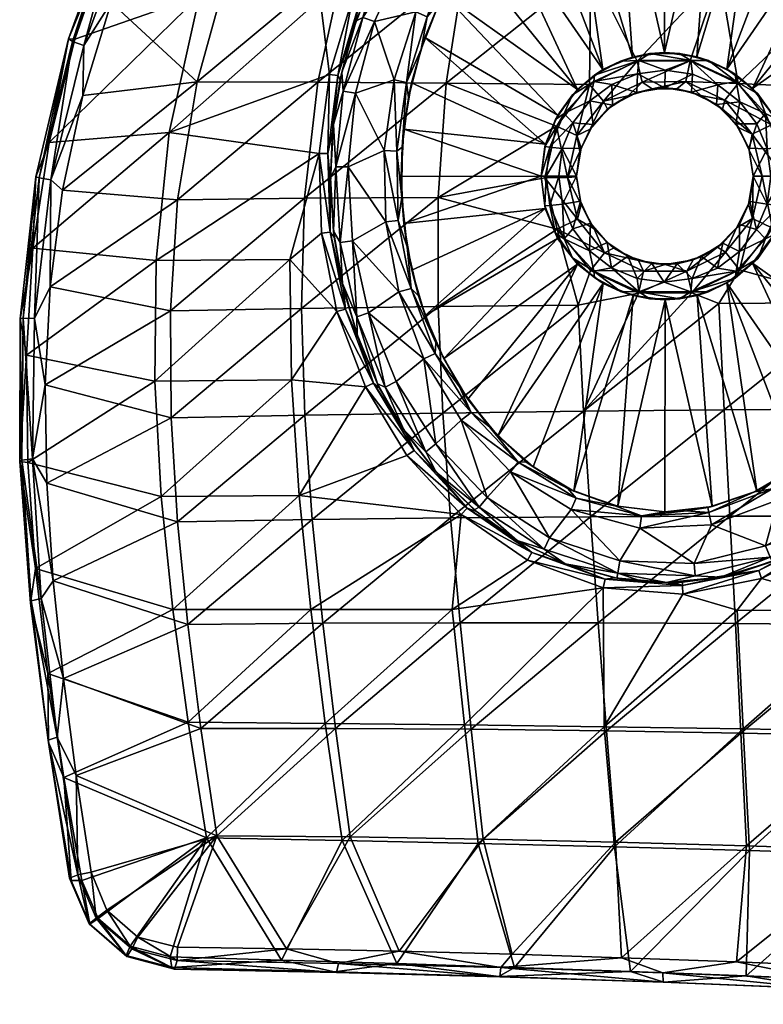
# Model space of a CAD drawing. Header units: inches. Extents: x -182 to 209, y -237 to 256.
# Tile 1 of 3: x -182 to 28, y -234 to 44. Entities that reach past the tile are written whole.
import ezdxf

# ---------------------------------------------------------------- set-up
doc = ezdxf.new("R2010")
doc.units = ezdxf.units.IN
doc.header["$MEASUREMENT"] = 0
doc.layers.add('Layer 1', color=7, linetype='Continuous')

# ---------------------------------------------------------------- blocks, each defined once
blk = doc.blocks.new('Kong 50')
at = {"color": 9, "true_color": 0xc0c0c0}
mesh = blk.add_polyface(dxfattribs=at)
corners = [(-93.99, 12.67, 31.74), (-94.55, -2.18, 30.86), (-94.56, -0.43, 5), (-93.76, 14.63, 5), (-91.82, 27.39, 33), (-88.05, 41.82, 34.55), (-91.33, 29.45, 5), (-87.28, 43.97, 5), (-117.75, 91.78, 68.99), (-131.63, 51.17, 60.2), (-86.55, 89.85, 52.68), (-156.97, 67.23, 84.33), (-140.15, 12.35, 55.67), (-174.11, 9.52, 77.38), (-94.83, 28.79, 37.78), (-97.49, 50.23, 43.44), (-178.7, -20.35, 76.57), (-166.83, 38.74, 79.99), (-97.76, 6.47, 36.04), (-88.3, 50.36, 40.09), (-164.64, 22.88, 86.21), (-156.57, 49.16, 89.21), (-132.3, 26.75, 65.62), (-137.79, -6.64, 63.75), (-170.39, -3.94, 84.83), (-122.48, 62.31, 71.02), (-108.16, 99.3, 80.01), (-146.58, 74.75, 93.57), (-98.1, 26.61, 49.41), (-101.88, -6.24, 47.5), (-90.6, 61.39, 55.14), (-79.17, 97.44, 64.66), (-168.61, 38.87, 83.43), (-177.91, -0.17, 80.24), (-167.51, 38.15, 87.08), (-154.95, 76.51, 89.55), (-153.84, 75.42, 93.1), (-176.9, -0.43, 83.97), (-164.32, 36.99, 88.72), (-173.66, -1.05, 85.82), (-150.74, 73.82, 94.56), (-90.97, 24.11, 1.46), (-85.46, 44.94, 1.46), (-93.08, 2.64, 1.46), (-89.54, 2.66), (-87.5, 23.51), (-92.51, 28.47, 35.95), (-95.34, 6.46, 34.21), (-86.13, 49.72, 38.26)]
mesh.append_faces([[corners[k] for k in face] for face in [(0, 1, 2), (3, 0, 2), (0, 3, 4), (5, 4, 6), (4, 3, 6), (7, 5, 6), (8, 9, 10), (11, 9, 8), (12, 9, 13), (12, 14, 15), (12, 13, 16), (13, 9, 17), (9, 12, 15), (17, 9, 11), (15, 10, 9), (14, 12, 18), (19, 15, 14), (20, 21, 22), (23, 24, 22), (21, 25, 22), (22, 24, 20), (26, 25, 27), (27, 25, 21), (23, 22, 28), (28, 29, 23), (30, 25, 31), (30, 28, 22), (30, 22, 25), (13, 32, 33), (34, 35, 36), (37, 32, 34), (32, 35, 34), (33, 32, 37), (32, 17, 11), (17, 32, 13), (35, 32, 11), (34, 36, 38), (38, 39, 34), (38, 36, 40), (37, 34, 39), (39, 20, 24), (38, 20, 39), (38, 21, 20), (40, 27, 21), (38, 40, 21), (6, 41, 42), (43, 41, 3), (2, 43, 3), (44, 45, 43), (41, 6, 3), (41, 43, 45), (46, 47, 0), (14, 18, 47), (14, 46, 19), (46, 14, 47), (46, 48, 19), (0, 47, 1), (4, 46, 0), (5, 46, 4), (5, 48, 46)]], dxfattribs={"color": 9})
mesh = blk.add_polyface(dxfattribs=at)
corners = [(-71.61, 26.46, 25), (-72.48, 22.31, 5), (-73.8, 13.31, 25), (-62.67, 51.6, 25), (-63.71, 49.21, 5), (-67.91, 39.28, 25), (-74.37, -5.97, 5), (-74.56, -0.05, 25), (-74.29, 8.22, 5), (-68.95, 35.99, 5), (-82.72, 55.59, 36.2), (-87.28, 43.97, 5), (-81.59, 57.93, 5), (-88.05, 41.82, 34.55), (-74.25, 71.01, 5), (-75.79, 68.6, 37.87), (-67.23, 80.67, 39.39), (-65.22, 83.14, 5), (-70.47, 46.48), (-82.13, 43.81), (-76.56, 27.25), (-61.06, 64.18), (-61.25, 80.11), (-73.39, 62.95), (-87.5, 23.51), (-79.35, 7.32), (-89.54, 2.66), (-78.17, 70.45, 42.52), (-86.55, 89.85, 52.68), (-97.49, 50.23, 43.44), (-88.3, 50.36, 40.09), (-61.83, 26.3, 38.4), (-101.88, -6.24, 47.5), (-98.1, 26.61, 49.41), (-64.09, -5.98, 36.4), (-56.56, 60.23, 44.38), (-90.6, 61.39, 55.14), (-48.06, 95.29, 54.21), (-85.46, 44.94, 1.46), (-90.97, 24.11, 1.46), (-76.48, 64.6, 1.46), (-91.33, 29.45, 5), (-63.94, 82.36, 1.46), (-67.21, 45.12, 1.46), (-73.11, 26.48, 1.46), (-75.82, 7.11, 1.46), (-58.11, 62.22, 1.46), (-75.39, -12.52, 1.46), (-86.13, 49.72, 38.26), (-76.23, 69.47, 40.69), (-64.36, 88.44, 44.66)]
mesh.append_faces([[corners[k] for k in face] for face in [(0, 1, 2), (3, 4, 5), (6, 7, 8), (2, 1, 8), (2, 8, 7), (0, 5, 9), (0, 9, 1), (9, 5, 4), (10, 11, 12), (11, 10, 13), (14, 15, 12), (10, 12, 15), (14, 16, 15), (16, 14, 17), (18, 19, 20), (21, 22, 23), (24, 25, 20), (21, 23, 18), (25, 24, 26), (20, 19, 24), (18, 23, 19), (27, 28, 29), (29, 30, 27), (31, 32, 33), (31, 34, 32), (35, 31, 33), (36, 35, 33), (37, 35, 36), (11, 38, 12), (39, 19, 38), (12, 38, 40), (11, 41, 38), (40, 14, 12), (42, 14, 40), (14, 42, 17), (40, 23, 22), (42, 40, 22), (19, 23, 38), (40, 38, 23), (39, 24, 19), (43, 44, 9), (45, 44, 20), (4, 46, 43), (44, 8, 1), (9, 4, 43), (44, 45, 8), (8, 45, 6), (45, 25, 47), (25, 45, 20), (20, 44, 18), (44, 1, 9), (43, 18, 44), (18, 43, 21), (46, 21, 43), (27, 30, 48), (49, 27, 48), (10, 49, 48), (50, 27, 49), (10, 48, 13), (15, 49, 10), (16, 49, 15)]], dxfattribs={"color": 9})
mesh = blk.add_polyface(dxfattribs=at)
corners = [(-20.12, 26.83, 1.46), (-7.72, 28.95), (-7.36, 32.72, 1.46), (-4.28, 34.72, 5), (-12.51, 32.59, 5), (-19.92, 28.61, 5), (7.36, 32.72, 1.46), (0.1, 29.97), (4.15, 34.7, 5), (7.85, 28.9), (-15, 25.99), (-26.16, 23.05, 5), (9, 33.78, 25), (-0.11, 34.97, 25), (-9.16, 33.71, 25), (-17.51, 30.19, 25), (-24.74, 24.56, 25), (-47.95, 72.57, 5), (-55.81, 63.03, 25), (-47.37, 73.37, 25), (-63.71, 49.21, 5), (-62.67, 51.6, 25), (-56.71, 61.56, 5), (-37.37, 82.12, 5), (-6.4, 26.66, 29.58), (-7.84, 32.56, 32.95), (7.18, 32.67, 33.15), (5.89, 26.76, 29.77), (-3.62, 24.73, 23.12), (-17.41, 21.22, 29.21), (-21.32, 25.95, 32.56), (3.42, 24.73, 23.25), (0, 25), (-7.9, 23.69), (7.5, 23.79), (-48.09, 79.72), (-61.25, 80.11), (-61.06, 64.18), (-20.95, 58.86, 38.81), (18.56, 90.25, 47.92), (15.45, 57.38, 38.4), (-61.83, 26.3, 38.4), (-56.56, 60.23, 44.38), (-15.24, 92.85, 48.66), (-30.27, 17.3, 25), (-13.38, 93.49, 25), (-25.95, 89.07, 25), (0, 95, 25), (-37.36, 82.28, 25), (13.32, 93.35, 25), (-67.91, 39.28, 25), (-58.11, 62.22, 1.46), (-45.65, 77.16, 1.46)]
mesh.append_faces([[corners[k] for k in face] for face in [(0, 1, 2), (2, 3, 4), (2, 5, 0), (5, 2, 4), (2, 6, 3), (2, 1, 7), (6, 8, 3), (9, 6, 7), (6, 2, 7), (0, 10, 1), (0, 5, 11), (12, 13, 8), (8, 13, 3), (14, 4, 3), (3, 13, 14), (5, 4, 15), (14, 15, 4), (5, 16, 11), (16, 5, 15), (17, 18, 19), (20, 21, 22), (18, 17, 22), (22, 21, 18), (23, 17, 19), (24, 25, 26), (24, 26, 27), (24, 27, 28), (25, 24, 29), (29, 30, 25), (27, 31, 28), (32, 1, 33), (9, 7, 32), (33, 1, 10), (32, 7, 1), (32, 34, 9), (35, 36, 37), (38, 39, 40), (41, 38, 30), (38, 42, 43), (42, 38, 41), (38, 25, 30), (25, 40, 26), (38, 40, 25), (21, 44, 16), (19, 16, 15), (45, 46, 14), (45, 13, 47), (15, 46, 48), (13, 49, 47), (13, 45, 14), (14, 46, 15), (48, 19, 15), (19, 18, 16), (50, 44, 21), (21, 16, 18), (51, 17, 52), (35, 51, 52), (51, 20, 22), (22, 17, 51), (37, 51, 35), (52, 17, 23)]], dxfattribs={"color": 9})
mesh = blk.add_polyface(dxfattribs=at)
corners = [(73.34, 79.13, 43.72), (56.36, 94.12, 43.09), (71.49, 77.78, 41.88), (65.19, 84.17, 39.58), (71.77, 31.85, 1.46), (64.96, 50.14, 1.46), (64.42, 47.8, 5), (57.58, 60.3, 5), (54.85, 66.82, 1.46), (57.65, 68.98), (41.48, 80.85, 1.46), (48.97, 71.62, 5), (25.16, 91.03, 1.46), (26.82, 88.58, 5), (38.65, 81.2, 5), (43.71, 83.6), (68.09, 51.79), (12.32, 32.72, 5), (4.15, 34.7, 5), (7.36, 32.72, 1.46), (20.12, 26.83, 1.46), (26.25, 23.29, 5), (19.85, 28.86, 5), (7.85, 28.9), (15.01, 25.87), (53.46, 93.52, 1.46), (65.78, 75.56), (68.52, 77.83, 1.46), (65.97, 83.31, 5), (51.27, 90.72), (9, 33.78, 25), (17.5, 30.32, 25), (24.74, 24.85, 25), (5.89, 26.76, 29.77), (7.18, 32.67, 33.15), (20.74, 26.25, 33.13), (7.5, 23.79), (52.5, 87.59, 51.84), (51.79, 55.86, 43.05), (15.45, 57.38, 38.4), (18.56, 90.25, 47.92), (52.05, 24.74, 37.6), (87.22, 54.38, 52.64), (85.8, 84.99, 60.27), (55.29, 93.89, 5), (67.78, 39.37, 25), (69.48, 34.46, 5), (62.5, 51.6, 25), (55.68, 63.07, 25), (47.22, 73.47, 25), (37.23, 82.21, 25), (25.73, 89.09, 25), (13.32, 93.35, 25), (-0.11, 34.97, 25), (30.36, 17.63, 25)]
mesh.append_faces([[corners[k] for k in face] for face in [(0, 1, 2), (2, 1, 3), (4, 5, 6), (7, 6, 5), (8, 7, 5), (9, 10, 8), (8, 10, 11), (12, 13, 10), (10, 13, 14), (10, 15, 12), (15, 10, 9), (10, 14, 11), (9, 8, 16), (8, 11, 7), (5, 16, 8), (17, 18, 19), (20, 17, 19), (20, 21, 22), (17, 20, 22), (19, 23, 24), (20, 19, 24), (25, 26, 27), (28, 25, 27), (25, 29, 26), (30, 17, 31), (17, 30, 18), (22, 32, 31), (31, 17, 22), (33, 34, 35), (36, 24, 23), (9, 29, 15), (9, 16, 26), (9, 26, 29), (37, 38, 39), (39, 35, 34), (38, 35, 39), (37, 39, 40), (35, 38, 41), (41, 38, 42), (37, 43, 38), (28, 3, 44), (45, 46, 6), (7, 47, 6), (45, 6, 47), (7, 11, 48), (48, 47, 7), (49, 11, 14), (11, 49, 48), (13, 50, 14), (49, 14, 50), (51, 50, 13), (32, 47, 48), (30, 52, 53), (51, 31, 50), (50, 31, 49), (49, 32, 48), (52, 30, 51), (54, 47, 32), (54, 45, 47), (32, 49, 31), (31, 51, 30)]], dxfattribs={"color": 9})
mesh = blk.add_polyface(dxfattribs=at)
corners = [(-28.47, 17.72, 1.46), (-20.12, 26.83, 1.46), (-26.16, 23.05, 5), (-21.21, 21.3), (-26.02, 15.11), (-30.95, 16.09, 5), (-33.91, 8.38, 5), (-32.5, 8.25, 1.46), (-29.05, 7.83), (-33.54, 0, 1.46), (-30, 0), (-35, 0, 5), (-15, 25.99), (-30.27, 17.3, 25), (-24.74, 24.56, 25), (-33.73, 9.05, 25), (-35, 0, 25), (-24.95, 11.57, 28.74), (-24.02, 7.02, 21.94), (-27.56, -0.34, 28.3), (-10.35, 22.78, 22.92), (-17.41, 21.22, 29.21), (-6.4, 26.66, 29.58), (-21.1, 13.33, 22.27), (-21.32, 25.95, 32.56), (-30.63, 14.19, 32.04), (-33.93, -0.46, 31.56), (-25, 0, 21.63), (-16.25, 18.95, 22.63), (-3.62, 24.73, 23.12), (5.89, 26.76, 29.77), (10.19, 22.81, 23.29), (3.42, 24.73, 23.25), (-25, -0.15, 21.62), (-25, 0), (-14.8, 20.09), (-7.9, 23.69), (-20.28, 14.6), (-23.69, 7.9), (-61.83, 26.3, 38.4), (-64.09, -5.98, 36.4), (0, 25), (7.5, 23.79), (-73.8, 13.31, 25), (-74.56, -0.05, 25), (-67.91, 39.28, 25), (-71.61, 26.46, 25)]
mesh.append_faces([[corners[k] for k in face] for face in [(0, 1, 2), (3, 0, 4), (0, 2, 5), (6, 0, 5), (7, 0, 6), (8, 9, 10), (6, 11, 7), (11, 9, 7), (12, 1, 3), (1, 0, 3), (7, 8, 4), (0, 7, 4), (8, 7, 9), (13, 5, 2), (2, 14, 13), (6, 5, 15), (13, 15, 5), (16, 6, 15), (11, 6, 16), (17, 18, 19), (20, 21, 22), (23, 17, 21), (17, 24, 21), (17, 19, 25), (25, 24, 17), (25, 19, 26), (18, 27, 19), (17, 23, 18), (21, 28, 23), (28, 21, 20), (22, 29, 20), (30, 31, 32), (33, 27, 34), (12, 35, 36), (37, 35, 3), (4, 8, 38), (8, 34, 38), (37, 3, 4), (10, 34, 8), (38, 37, 4), (35, 12, 3), (39, 25, 40), (26, 40, 25), (39, 24, 25), (41, 36, 29), (20, 36, 35), (36, 20, 29), (37, 28, 35), (20, 35, 28), (37, 38, 23), (23, 28, 37), (18, 38, 34), (38, 18, 23), (18, 34, 27), (41, 29, 32), (42, 41, 32), (43, 44, 16), (45, 15, 13), (15, 46, 43), (46, 15, 45), (16, 15, 43)]], dxfattribs={"color": 9})
mesh = blk.add_polyface(dxfattribs=at)
corners = [(28.91, 7.76), (30, 0), (32.5, 8.25, 1.46), (21.21, 21.05), (28.47, 17.72, 1.46), (20.12, 26.83, 1.46), (26.25, 23.29, 5), (31.04, 16.39, 5), (33.54, 0, 1.46), (34.06, 8.46, 5), (35, 0, 5), (25.95, 14.83), (15.01, 25.87), (30.36, 17.63, 25), (24.74, 24.85, 25), (19.85, 28.86, 5), (33.89, 9.14, 25), (35, 0, 25), (20.74, 26.25, 33.13), (16.98, 21.51, 29.75), (5.89, 26.76, 29.77), (24.69, 11.94, 29.55), (16.25, 19, 23.24), (30.19, 14.58, 32.91), (33.64, -0.03, 32.56), (27.46, 0.01, 29.22), (23.83, 7.42, 22.91), (25, 0.15, 22.65), (10.19, 22.81, 23.29), (20.81, 13.81, 23.11), (20.09, 14.8), (14.6, 20.28), (23.69, 7.9), (25, 0), (7.5, 23.79), (52.05, 24.74, 37.6), (53.12, -5.66, 35.86), (88.97, 24.2, 47.97), (3.42, 24.73, 23.25), (25, 0, 22.65), (67.78, 39.37, 25), (73.8, 13.38, 25), (71.53, 26.54, 25), (74.56, 0.05, 25)]
mesh.append_faces([[corners[k] for k in face] for face in [(0, 1, 2), (3, 4, 5), (5, 4, 6), (7, 6, 4), (2, 7, 4), (2, 1, 8), (2, 8, 9), (8, 10, 9), (11, 0, 4), (2, 9, 7), (2, 4, 0), (11, 4, 3), (5, 12, 3), (13, 14, 6), (15, 6, 14), (13, 7, 16), (7, 13, 6), (9, 17, 16), (16, 7, 9), (9, 10, 17), (18, 19, 20), (19, 21, 22), (18, 23, 19), (23, 24, 21), (23, 21, 19), (21, 25, 26), (25, 27, 26), (19, 22, 28), (20, 19, 28), (21, 29, 22), (29, 21, 26), (25, 21, 24), (30, 3, 31), (31, 3, 12), (0, 32, 33), (30, 32, 11), (34, 31, 12), (30, 11, 3), (32, 0, 11), (33, 1, 0), (24, 35, 36), (24, 23, 35), (18, 35, 23), (36, 35, 37), (38, 28, 34), (31, 28, 22), (28, 31, 34), (29, 30, 22), (31, 22, 30), (29, 26, 32), (32, 30, 29), (26, 33, 32), (26, 27, 33), (27, 39, 33), (25, 39, 27), (40, 13, 16), (17, 41, 16), (41, 42, 16), (43, 41, 17), (42, 40, 16)]], dxfattribs={"color": 9})
mesh = blk.add_polyface(dxfattribs=at)
corners = [(-94.55, -2.18, 30.86), (-93.7, -15.51, 5), (-94.56, -0.43, 5), (-91.2, -30.32, 5), (-93.5, -17.2, 30.43), (-90.85, -31.92, 30.4), (-178.7, -20.35, 76.57), (-180.57, -50.66, 77.56), (-143.87, -23.85, 55.17), (-180.12, -80.99, 80.07), (-142.43, -90.67, 62.6), (-144.23, -57.98, 57.78), (-97.76, 6.47, 36.04), (-140.15, 12.35, 55.67), (-103.38, -90.38, 47.96), (-84.71, -59.57, 35.93), (-105.56, -57.59, 41.92), (-92.75, -38.31, 35.22), (-97.08, -16.11, 35.19), (-106.05, -23.59, 38.54), (-137.79, -6.64, 63.75), (-139.85, -38.12, 64.88), (-173.88, -31.28, 85), (-139.61, -68.34, 68.25), (-174.76, -86.82, 89.5), (-175.22, -59.04, 86.64), (-170.39, -3.94, 84.83), (-102.79, -37.43, 49), (-101.86, -67.59, 53.14), (-101.88, -6.24, 47.5), (-182.3, -40.31, 80.3), (-177.91, -0.17, 80.24), (-181.48, -40.19, 84.07), (-176.9, -0.43, 83.97), (-181.89, -80.3, 86.93), (-182.45, -80.75, 83.13), (-174.11, 9.52, 77.38), (-178.3, -40.26, 86.13), (-178.85, -79.94, 89.17), (-173.66, -1.05, 85.82), (-93.08, 2.64, 1.46), (-91.81, -18.77, 1.46), (-89.54, 2.66), (-87.16, -39.81, 1.46), (-88.31, -18.28), (-90.33, -37.65, 33.41), (-94.62, -15.8, 33.37), (-95.34, 6.46, 34.21)]
mesh.append_faces([[corners[k] for k in face] for face in [(0, 1, 2), (3, 1, 4), (0, 4, 1), (5, 3, 4), (6, 7, 8), (9, 10, 11), (12, 13, 8), (7, 9, 11), (13, 6, 8), (8, 7, 11), (14, 15, 16), (11, 10, 16), (17, 18, 19), (11, 16, 19), (12, 8, 19), (17, 16, 15), (16, 17, 19), (19, 18, 12), (11, 19, 8), (20, 21, 22), (23, 24, 25), (22, 26, 20), (23, 25, 21), (25, 22, 21), (23, 21, 27), (27, 28, 23), (29, 21, 20), (29, 27, 21), (30, 31, 32), (31, 33, 32), (30, 34, 35), (30, 32, 34), (31, 6, 36), (30, 7, 6), (31, 30, 6), (35, 9, 7), (30, 35, 7), (33, 37, 32), (34, 32, 38), (37, 33, 39), (22, 37, 39), (32, 37, 38), (38, 25, 24), (37, 22, 25), (38, 37, 25), (39, 26, 22), (40, 41, 42), (3, 43, 41), (1, 41, 40), (40, 2, 1), (41, 44, 42), (41, 1, 3), (17, 45, 18), (18, 45, 46), (46, 45, 5), (47, 12, 46), (18, 46, 12), (4, 46, 5), (0, 46, 4), (47, 46, 0)]], dxfattribs={"color": 9})
mesh = blk.add_polyface(dxfattribs=at)
corners = [(-72.86, -20.02, 5), (-71.53, -26.54, 25), (-73.8, -13.38, 25), (-67.78, -39.37, 25), (-69.69, -33.83, 5), (-64.77, -47.18, 5), (-62.5, -51.6, 25), (-74.56, -0.05, 25), (-74.37, -5.97, 5), (-91.2, -30.32, 5), (-90.85, -31.92, 30.4), (-87.06, -44.8, 5), (-86.57, -46.19, 30.69), (-81.29, -58.75, 5), (-73.83, -71.79, 5), (-80.66, -59.95, 31.27), (-73.12, -72.81, 32.02), (-64.71, -83.78, 5), (-79.35, 7.32), (-89.54, 2.66), (-78.91, -12.88), (-88.31, -18.28), (-75.2, -32.71), (-83.79, -38.68), (-75.95, -58.11), (-68.14, -51.69), (-64.8, -75.7), (-57.65, -68.98), (-103.38, -90.38, 47.96), (-72.99, -78.99, 37.07), (-84.71, -59.57, 35.93), (-62.75, -67, 42.7), (-99.72, -97.12, 59.35), (-101.86, -67.59, 53.14), (-102.79, -37.43, 49), (-64.1, -36.88, 38.08), (-101.88, -6.24, 47.5), (-64.09, -5.98, 36.4), (-87.16, -39.81, 1.46), (-79.11, -59.72, 1.46), (-67.58, -77.94, 1.46), (-91.81, -18.77, 1.46), (-71.79, -31.78, 1.46), (-75.39, -12.52, 1.46), (-64.95, -50.16, 1.46), (-75.82, 7.11, 1.46), (-58.06, -59.6, 5), (-54.83, -66.84, 1.46), (-70.91, -77.56, 35.26), (-82.41, -58.54, 34.12), (-92.75, -38.31, 35.22), (-90.33, -37.65, 33.41)]
mesh.append_faces([[corners[k] for k in face] for face in [(0, 1, 2), (3, 1, 4), (5, 6, 3), (0, 4, 1), (4, 5, 3), (7, 8, 2), (8, 0, 2), (9, 10, 11), (12, 13, 11), (11, 10, 12), (14, 13, 15), (12, 15, 13), (14, 16, 17), (16, 14, 15), (18, 19, 20), (20, 21, 22), (23, 24, 25), (21, 23, 22), (26, 27, 25), (25, 24, 26), (25, 22, 23), (20, 19, 21), (28, 29, 30), (31, 32, 33), (34, 35, 33), (36, 37, 34), (33, 35, 31), (37, 35, 34), (38, 11, 13), (39, 14, 40), (38, 13, 39), (38, 39, 23), (9, 11, 38), (23, 21, 38), (41, 38, 21), (39, 24, 23), (26, 24, 40), (39, 13, 14), (39, 40, 24), (42, 43, 20), (42, 22, 44), (45, 43, 8), (43, 42, 0), (44, 5, 42), (5, 4, 42), (44, 46, 5), (44, 25, 47), (25, 44, 22), (22, 42, 20), (42, 4, 0), (20, 43, 18), (43, 0, 8), (48, 16, 49), (30, 29, 48), (30, 48, 49), (50, 30, 49), (51, 50, 49), (15, 49, 16), (12, 49, 15), (10, 51, 12), (51, 49, 12)]], dxfattribs={"color": 9})
mesh = blk.add_polyface(dxfattribs=at)
corners = [(-25, -0.15, 21.62), (-27.56, -0.34, 28.3), (-25, 0, 21.63), (-20.02, -14.89, 21.32), (-21.01, -13.32), (-16.37, -18.73), (-23.91, -7.04), (-25, 0), (3.48, -24.75), (0.06, -25, 21.54), (-3.67, -24.68), (-14.51, -20.35, 21.32), (-10.44, -22.62), (-7.42, -23.82, 21.41), (7.96, -23.67, 21.72), (-23.65, -8.02, 21.41), (-26.02, -14.93), (-21.28, -21.09), (-15.09, -25.92), (-7.84, -28.94), (-30, 0), (-28.92, -7.9), (-33.93, -0.46, 31.56), (-30.51, -15.02, 31.3), (-64.09, -5.98, 36.4), (-64.1, -36.88, 38.08), (-24.75, -12.18, 28.06), (-17.09, -21.65, 28.02), (-6.06, -26.89, 28.13), (-21.08, -26.68, 31.26), (-26.16, -23.05, 5), (-30.36, -17.63, 25), (-24.74, -24.85, 25), (-33.89, -9.14, 25), (-30.95, -16.09, 5), (-33.91, -8.38, 5), (-35, 0, 25), (-35, 0, 5), (-71.53, -26.54, 25), (-67.78, -39.37, 25), (-73.8, -13.38, 25), (-74.56, -0.05, 25), (-20.12, -26.83, 1.46), (-28.47, -17.72, 1.46), (-32.5, -8.25, 1.46), (-33.54, 0, 1.46)]
mesh.append_faces([[corners[k] for k in face] for face in [(0, 1, 2), (3, 4, 5), (6, 0, 7), (8, 9, 10), (11, 12, 13), (8, 14, 9), (10, 9, 13), (5, 12, 11), (12, 10, 13), (15, 4, 3), (3, 5, 11), (15, 6, 4), (15, 0, 6), (16, 4, 6), (17, 18, 5), (19, 10, 12), (20, 21, 7), (12, 5, 18), (4, 17, 5), (6, 21, 16), (4, 16, 17), (21, 6, 7), (22, 23, 24), (25, 24, 23), (26, 22, 1), (15, 3, 26), (26, 1, 15), (22, 26, 23), (15, 1, 0), (27, 28, 29), (13, 28, 27), (28, 13, 9), (27, 11, 13), (11, 27, 3), (27, 29, 23), (26, 3, 27), (26, 27, 23), (30, 31, 32), (33, 31, 34), (30, 34, 31), (33, 35, 36), (35, 33, 34), (36, 35, 37), (38, 39, 33), (33, 39, 31), (40, 33, 36), (38, 33, 40), (41, 40, 36), (42, 17, 43), (34, 43, 44), (44, 21, 20), (44, 20, 45), (43, 34, 30), (30, 42, 43), (44, 35, 34), (37, 35, 45), (35, 44, 45), (16, 21, 43), (44, 43, 21), (16, 43, 17), (42, 18, 17)]], dxfattribs={"color": 9})
mesh = blk.add_polyface(dxfattribs=at)
corners = [(20.29, -14.59, 22.15), (14.83, -20.07, 21.93), (16.34, -18.95), (7.96, -23.67, 21.72), (3.48, -24.75), (10.36, -22.72), (21.05, -13.65), (23.68, -7.9, 22.39), (24.06, -7.13), (25, 0, 22.65), (25, 0), (14.85, -26.04), (7.75, -28.98), (21.11, -21.3), (25.89, -15.08), (28.92, -7.9), (30, 0), (33.64, -0.03, 32.56), (53.12, -5.66, 35.86), (30.38, -14.66, 32.21), (90.91, -5.61, 46.65), (54.58, -35.71, 37.87), (21.07, -26.44, 31.89), (24.78, -11.92, 28.9), (17.18, -21.5, 28.6), (6.18, -26.84, 28.34), (27.46, 0.01, 29.22), (0.06, -25, 21.54), (33.73, -9.05, 25), (35, 0, 25), (34.06, -8.46, 5), (31.04, -16.39, 5), (26.25, -23.29, 5), (30.27, -17.3, 25), (24.74, -24.56, 25), (19.85, -28.86, 5), (35, 0, 5), (73.8, -13.31, 25), (67.91, -39.28, 25), (71.61, -26.46, 25), (74.56, 0.05, 25), (28.47, -17.72, 1.46), (20.12, -26.83, 1.46), (32.5, -8.25, 1.46), (33.54, 0, 1.46)]
mesh.append_faces([[corners[k] for k in face] for face in [(0, 1, 2), (3, 4, 5), (6, 7, 0), (0, 2, 6), (7, 8, 9), (8, 7, 6), (2, 1, 5), (8, 10, 9), (5, 1, 3), (5, 11, 2), (4, 12, 5), (2, 11, 13), (8, 14, 15), (14, 6, 13), (10, 8, 15), (10, 15, 16), (8, 6, 14), (6, 2, 13), (5, 12, 11), (17, 18, 19), (18, 20, 21), (21, 19, 18), (19, 21, 22), (23, 7, 9), (23, 19, 22), (24, 25, 1), (0, 23, 24), (23, 9, 26), (1, 0, 24), (19, 26, 17), (19, 23, 26), (23, 0, 7), (25, 3, 1), (24, 23, 22), (25, 27, 3), (28, 29, 30), (31, 32, 33), (32, 34, 33), (34, 32, 35), (30, 31, 28), (28, 31, 33), (36, 30, 29), (29, 28, 37), (38, 39, 28), (37, 40, 29), (33, 38, 28), (39, 37, 28), (41, 42, 32), (43, 41, 30), (30, 41, 31), (36, 44, 43), (30, 36, 43), (41, 32, 31), (16, 15, 44), (41, 14, 13), (11, 42, 13), (42, 35, 32), (42, 41, 13), (43, 15, 14), (41, 43, 14), (15, 43, 44)]], dxfattribs={"color": 9})
mesh = blk.add_polyface(dxfattribs=at)
corners = [(-58.06, -59.6, 5), (-62.5, -51.6, 25), (-64.77, -47.18, 5), (-49.57, -70.95, 5), (-47.22, -73.47, 25), (-55.68, -63.07, 25), (-39.29, -80.79, 5), (-0.18, -29.96), (3.48, -24.75), (-3.67, -24.68), (7.75, -28.98), (-7.84, -28.94), (-10.44, -22.62), (-15.09, -25.92), (-23.01, -66.52, 37.37), (16.77, -66.13, 37.5), (-21.06, -96.4, 44.87), (-62.75, -67, 42.7), (-60.59, -96.69, 49.69), (-7.48, -33.12, 31.38), (-24.51, -36.44, 32.45), (-64.1, -36.88, 38.08), (-30.51, -15.02, 31.3), (7.58, -33.03, 31.61), (-21.08, -26.68, 31.26), (15.27, -36.05, 32.37), (-6.06, -26.89, 28.13), (6.18, -26.84, 28.34), (0.06, -25, 21.54), (-12.51, -32.59, 5), (-9, -33.78, 25), (-4.28, -34.72, 5), (4.15, -34.7, 5), (0.11, -34.97, 25), (-17.5, -30.32, 25), (-19.92, -28.61, 5), (-24.74, -24.85, 25), (-26.16, -23.05, 5), (9.16, -33.71, 25), (-30.36, -17.63, 25), (0, -95, 25), (13.38, -93.49, 25), (-25.73, -89.09, 25), (-13.32, -93.35, 25), (-37.23, -82.21, 25), (-67.78, -39.37, 25), (-7.36, -32.72, 1.46), (7.36, -32.72, 1.46), (-20.12, -26.83, 1.46), (-57.65, -68.98), (-41.45, -80.88, 1.46), (-54.83, -66.84, 1.46), (-64.95, -50.16, 1.46), (-43.7, -83.61), (-68.14, -51.69)]
mesh.append_faces([[corners[k] for k in face] for face in [(0, 1, 2), (3, 4, 5), (5, 1, 0), (6, 4, 3), (0, 3, 5), (7, 8, 9), (8, 7, 10), (9, 11, 7), (12, 13, 11), (14, 15, 16), (17, 14, 18), (19, 14, 20), (20, 21, 22), (20, 17, 21), (19, 23, 14), (24, 19, 20), (22, 24, 20), (20, 14, 17), (14, 25, 15), (23, 25, 14), (24, 26, 19), (23, 19, 27), (27, 19, 26), (27, 26, 28), (29, 30, 31), (32, 31, 33), (34, 35, 36), (34, 29, 35), (35, 37, 36), (31, 30, 33), (29, 34, 30), (32, 33, 38), (1, 36, 39), (4, 36, 5), (40, 41, 33), (30, 42, 43), (40, 33, 43), (44, 42, 34), (34, 4, 44), (5, 36, 1), (1, 39, 45), (36, 4, 34), (34, 42, 30), (30, 43, 33), (46, 29, 31), (31, 32, 46), (46, 32, 47), (48, 29, 46), (37, 35, 48), (35, 29, 48), (46, 11, 13), (48, 46, 13), (11, 46, 7), (46, 47, 7), (49, 50, 51), (51, 0, 52), (51, 50, 3), (53, 50, 49), (50, 6, 3), (49, 51, 54), (51, 3, 0)]], dxfattribs={"color": 9})
mesh = blk.add_polyface(dxfattribs=at)
corners = [(76.97, -69.85, 37.74), (63.47, -87.36, 38.48), (65.14, -89.08, 40.32), (63.66, -49.52, 5), (67.3, -44.91, 1.46), (68.95, -36.22, 5), (58.17, -62.13, 1.46), (56.59, -61.88, 5), (45.76, -77.05, 1.46), (48.27, -79.54), (47.77, -72.97, 5), (37.21, -82.36, 5), (30.29, -88.49, 1.46), (70.61, -46.15), (61.17, -64.01), (32.06, -91.55), (75.61, -70.31, 5), (64.86, -82.3, 1.46), (66.69, -82.35, 5), (62.11, -80.12), (46.68, -94.36), (77.34, -64.62, 1.46), (74.23, -63), (16.77, -66.13, 37.5), (56.04, -65.81, 43.13), (18.37, -96.22, 45.35), (57.31, -96.15, 51.17), (94.25, -65.6, 54.12), (54.58, -35.71, 37.87), (15.27, -36.05, 32.37), (21.07, -26.44, 31.89), (7.58, -33.03, 31.61), (92.75, -35.45, 48.83), (58.1, -91.3, 35.8), (68.32, -80.4, 35.32), (17.18, -21.5, 28.6), (6.18, -26.84, 28.34), (67.91, -39.28, 25), (71.61, -26.46, 25), (62.67, -51.6, 25), (55.81, -63.03, 25), (47.37, -73.37, 25), (37.36, -82.28, 25), (25.32, -89.32, 5), (17.51, -30.19, 25), (19.85, -28.86, 5), (12.32, -32.72, 5), (4.15, -34.7, 5), (9.16, -33.71, 25), (24.74, -24.56, 25), (25.95, -89.07, 25), (13.38, -93.49, 25), (30.27, -17.3, 25), (0.11, -34.97, 25), (7.36, -32.72, 1.46), (20.12, -26.83, 1.46), (7.75, -28.98), (-0.18, -29.96), (14.85, -26.04)]
mesh.append_faces([[corners[k] for k in face] for face in [(0, 1, 2), (3, 4, 5), (6, 3, 7), (6, 8, 9), (4, 3, 6), (10, 8, 6), (10, 6, 7), (8, 11, 12), (13, 4, 14), (6, 14, 4), (14, 6, 9), (9, 8, 15), (8, 10, 11), (12, 15, 8), (16, 17, 18), (19, 20, 17), (17, 21, 19), (13, 14, 22), (14, 9, 19), (14, 19, 22), (9, 20, 19), (23, 24, 25), (26, 24, 27), (28, 23, 29), (30, 28, 29), (28, 24, 23), (29, 31, 30), (28, 32, 24), (33, 34, 18), (30, 31, 35), (31, 36, 35), (37, 5, 38), (37, 39, 3), (3, 5, 37), (7, 39, 40), (39, 7, 3), (41, 10, 40), (7, 40, 10), (41, 42, 11), (11, 10, 41), (42, 43, 11), (44, 45, 46), (47, 48, 46), (44, 49, 45), (48, 44, 46), (41, 44, 42), (41, 40, 49), (44, 48, 50), (39, 49, 40), (51, 50, 48), (39, 37, 52), (53, 51, 48), (44, 50, 42), (44, 41, 49), (49, 39, 52), (54, 46, 45), (55, 54, 45), (54, 55, 56), (46, 54, 47), (57, 54, 56), (55, 58, 56)]], dxfattribs={"color": 9})
mesh = blk.add_polyface(dxfattribs=at)
corners = [(-178, -110.99, 83.66), (-174.49, -140.7, 88.15), (-139.16, -122.6, 69.05), (-142.43, -90.67, 62.6), (-180.12, -80.99, 80.07), (-60.16, -122.59, 47), (-100.11, -122.57, 56.02), (-96.04, -154.85, 65.65), (-129.59, -187.24, 85.5), (-134.83, -154.52, 76.76), (-170, -170.11, 93.28), (-103.38, -90.38, 47.96), (-105.56, -57.59, 41.92), (-57.59, -95.74, 38.35), (-56.69, -155.27, 58.01), (-91.28, -187.95, 76.51), (-72.99, -78.99, 37.07), (-57.91, -126.37, 58.57), (-96.77, -126.51, 67.18), (-60.59, -96.69, 49.69), (-170.06, -142.11, 97.79), (-134.93, -126.88, 79.67), (-131.19, -156.3, 87.08), (-172.98, -114.52, 93.25), (-137.82, -97.75, 73.31), (-174.76, -86.82, 89.5), (-139.61, -68.34, 68.25), (-126.72, -186.66, 95.38), (-166.49, -169.59, 102.77), (-93.19, -156.26, 76.33), (-101.86, -67.59, 53.14), (-99.72, -97.12, 59.35), (-54.83, -156.49, 68.97), (-89.03, -186.97, 86.54), (-62.75, -67, 42.7), (-182.45, -80.75, 83.13), (-179.44, -120.76, 87.99), (-179.2, -120.14, 91.78), (-174.31, -160.26, 94.2), (-174.42, -159.57, 97.98), (-168.33, -198.64, 104.98), (-181.89, -80.3, 86.93), (-167.87, -199.31, 101.24), (-176.36, -119.47, 94.22), (-171.82, -158.71, 100.64), (-178.85, -79.94, 89.17), (-166.01, -197.68, 107.86), (-67.58, -77.94, 1.46), (-73.83, -71.79, 5), (-64.71, -83.78, 5), (-73.12, -72.81, 32.02), (-70.91, -77.56, 35.26), (-64.01, -84.52, 32.87)]
mesh.append_faces([[corners[k] for k in face] for face in [(0, 1, 2), (3, 0, 2), (0, 3, 4), (5, 6, 7), (8, 9, 10), (1, 10, 9), (9, 2, 1), (9, 6, 2), (2, 11, 3), (7, 6, 9), (6, 11, 2), (11, 12, 3), (13, 6, 5), (7, 9, 8), (14, 5, 7), (11, 6, 13), (14, 7, 15), (16, 11, 13), (17, 18, 19), (20, 21, 22), (23, 21, 20), (24, 25, 26), (21, 23, 24), (22, 27, 28), (17, 29, 18), (20, 22, 28), (22, 29, 27), (25, 24, 23), (21, 18, 22), (24, 26, 30), (30, 31, 24), (21, 31, 18), (22, 18, 29), (29, 32, 33), (24, 31, 21), (31, 34, 19), (31, 19, 18), (35, 36, 0), (35, 37, 36), (38, 39, 40), (36, 37, 39), (41, 37, 35), (10, 38, 42), (0, 4, 35), (36, 1, 0), (1, 38, 10), (36, 38, 1), (38, 36, 39), (23, 20, 43), (43, 37, 41), (43, 20, 44), (43, 41, 45), (39, 37, 44), (43, 45, 23), (44, 28, 46), (39, 44, 46), (44, 20, 28), (45, 25, 23), (43, 44, 37), (47, 48, 49), (50, 51, 52)]], dxfattribs={"color": 9})
mesh = blk.add_polyface(dxfattribs=at)
corners = [(-47.22, -73.47, 25), (-39.29, -80.79, 5), (-37.23, -82.21, 25), (-25.73, -89.09, 25), (-27.42, -88.33, 5), (-14.18, -93.29, 5), (-13.32, -93.35, 25), (0, -95, 5), (0, -95, 25), (-64.01, -84.52, 32.87), (-53.95, -94.41, 5), (-64.71, -83.78, 5), (-73.12, -72.81, 32.02), (-41.73, -103.1, 5), (-53.32, -94.85, 33.75), (-41.31, -103.31, 34.55), (-28.08, -109.71, 35.25), (-28.19, -109.69, 5), (-43.7, -83.61), (-32.59, -102.3), (-26.53, -94.29), (-57.65, -68.98), (-50.23, -90.87), (-12.72, -108.82), (-7.05, -99.61), (8.27, -109.58), (-64.8, -75.7), (-60.16, -122.59, 47), (-38.83, -108.64, 39.55), (-57.59, -95.74, 38.35), (-23.01, -66.52, 37.37), (-21.06, -96.4, 44.87), (-60.59, -96.69, 49.69), (-57.91, -126.37, 58.57), (18.37, -96.22, 45.35), (-18.87, -126.41, 54.47), (6.13, -94.68, 5), (-52.49, -93.6, 1.46), (-67.58, -77.94, 1.46), (-13.34, -112.3, 1.46), (-34.12, -105.5, 1.46), (-25.1, -91.06, 1.46), (-6.66, -96.09, 1.46), (-41.45, -80.88, 1.46), (12.46, -95.16, 1.46), (-55.87, -93.91, 36.54), (-70.91, -77.56, 35.26), (-72.99, -78.99, 37.07), (-37.61, -106.46, 37.73), (-16.89, -114.04, 38.65)]
mesh.append_faces([[corners[k] for k in face] for face in [(0, 1, 2), (3, 2, 4), (1, 4, 2), (5, 6, 3), (3, 4, 5), (6, 7, 8), (7, 6, 5), (9, 10, 11), (11, 12, 9), (13, 10, 14), (9, 14, 10), (15, 16, 13), (15, 13, 14), (13, 16, 17), (18, 19, 20), (21, 22, 18), (23, 24, 20), (24, 23, 25), (20, 19, 23), (18, 22, 19), (21, 26, 22), (27, 28, 29), (30, 31, 32), (32, 31, 33), (31, 34, 35), (8, 7, 36), (37, 38, 11), (39, 19, 40), (10, 37, 11), (13, 40, 37), (39, 23, 19), (39, 40, 17), (38, 37, 26), (37, 22, 26), (19, 22, 40), (37, 10, 13), (37, 40, 22), (17, 40, 13), (41, 42, 5), (41, 20, 42), (1, 43, 4), (43, 18, 41), (4, 43, 41), (42, 24, 44), (20, 24, 42), (44, 36, 42), (42, 7, 5), (36, 7, 42), (20, 41, 18), (4, 41, 5), (45, 46, 47), (29, 48, 45), (45, 47, 29), (48, 29, 28), (15, 45, 48), (48, 49, 16), (15, 48, 16), (14, 45, 15), (49, 48, 28), (9, 45, 14), (46, 45, 9)]], dxfattribs={"color": 9})
mesh = blk.add_polyface(dxfattribs=at)
corners = [(47.73, -103.75, 40.93), (65.14, -89.08, 40.32), (63.47, -87.36, 38.48), (46.46, -101.7, 39.1), (58.1, -91.3, 35.8), (27.35, -113.85, 41.2), (19.68, -112.57, 36.46), (4.99, -115.81, 39.21), (26.58, -111.54, 39.38), (4.99, -114.87, 36.3), (68.32, -80.4, 35.32), (46.26, -100.73, 36.2), (33.47, -107.8, 36.42), (12.46, -95.16, 1.46), (30.29, -88.49, 1.46), (25.32, -89.32, 5), (13.18, -98.62), (32.06, -91.55), (12.15, -93.73, 5), (37.21, -82.36, 5), (64.86, -82.3, 1.46), (48.89, -97.1, 1.46), (56.12, -93.12, 5), (29.8, -107.79, 1.46), (43.94, -102.23, 5), (66.69, -82.35, 5), (30.41, -109.06, 5), (15.77, -113.46, 5), (8.52, -113.11, 1.46), (8.27, -109.58), (0.43, -115, 5), (28.42, -104.54), (46.68, -94.36), (48.27, -79.54), (-7.05, -99.61), (98.3, -89.15, 50.25), (60.13, -122.97, 49.68), (98.93, -123.19, 60.79), (95.88, -127.41, 72.32), (95.29, -96.21, 62.09), (131.86, -96.43, 77.82), (16.77, -66.13, 37.5), (18.37, -96.22, 45.35), (-21.06, -96.4, 44.87), (56.04, -65.81, 43.13), (57.31, -96.15, 51.17), (19.95, -126.6, 55.45), (94.25, -65.6, 54.12), (58.31, -126.93, 61.5), (37.36, -82.28, 25), (25.95, -89.07, 25), (13.38, -93.49, 25), (0, -95, 25), (6.13, -94.68, 5)]
mesh.append_faces([[corners[k] for k in face] for face in [(0, 1, 2), (3, 0, 2), (4, 3, 2), (5, 0, 3), (6, 7, 8), (9, 7, 6), (4, 2, 10), (11, 3, 4), (12, 3, 11), (6, 8, 12), (12, 8, 3), (3, 8, 5), (13, 14, 15), (16, 17, 14), (15, 18, 13), (14, 13, 16), (15, 14, 19), (20, 21, 22), (23, 24, 21), (22, 25, 20), (26, 23, 27), (22, 21, 24), (23, 28, 27), (29, 28, 23), (28, 30, 27), (23, 31, 29), (32, 31, 21), (23, 26, 24), (23, 21, 31), (21, 20, 32), (33, 17, 32), (17, 16, 31), (17, 31, 32), (16, 29, 31), (34, 29, 16), (35, 36, 37), (35, 1, 36), (36, 0, 5), (0, 36, 1), (38, 39, 40), (41, 42, 43), (44, 45, 42), (45, 46, 42), (47, 39, 45), (45, 39, 48), (4, 22, 11), (22, 4, 25), (24, 12, 11), (11, 22, 24), (6, 26, 27), (24, 26, 12), (6, 27, 9), (6, 12, 26), (9, 27, 30), (15, 49, 50), (18, 15, 51), (50, 51, 15), (51, 52, 53), (53, 18, 51), (34, 16, 13), (53, 13, 18)]], dxfattribs={"color": 9})
mesh = blk.add_polyface(dxfattribs=at)
corners = [(0.43, -115, 5), (8.52, -113.11, 1.46), (-13.34, -112.3, 1.46), (-6.36, -114.71, 5), (-12.72, -108.82), (8.27, -109.58), (-13.61, -113.74, 5), (-14.17, -113.61, 35.8), (-28.19, -109.69, 5), (-28.08, -109.71, 35.25), (0.43, -115, 36.2), (-52.76, -188.77, 70.41), (-56.69, -155.27, 58.01), (-91.28, -187.95, 76.51), (-14.28, -189.72, 68.1), (-17.18, -155.78, 54.6), (-42.5, -223.88, 83.45), (-75.78, -222.81, 86.91), (-9.74, -225.02, 82.71), (-17.48, -116.46, 40.47), (-60.16, -122.59, 47), (5.1, -118.27, 41.03), (-38.83, -108.64, 39.55), (23.91, -190.8, 70.38), (20.41, -122.79, 43.52), (22.15, -156.4, 56.14), (-13.95, -188.39, 78.36), (-12.25, -221.12, 91.89), (-43.19, -220.13, 92.79), (-51.35, -187.56, 80.58), (23.03, -189.44, 80.62), (-75.12, -219.29, 96.22), (-89.03, -186.97, 86.54), (-54.83, -156.49, 68.97), (-93.19, -156.26, 76.33), (-57.91, -126.37, 58.57), (-16.51, -156.93, 65.76), (-18.87, -126.41, 54.47), (-21.06, -96.4, 44.87), (21.48, -157.56, 67.34), (19.95, -126.6, 55.45), (-46.98, -226.47, 86.36), (-0.52, -228.08, 89.59), (-0.28, -228.08, 85.78), (23.01, -226.28, 85.3), (-46.7, -226.53, 90.17), (-93.45, -225.09, 92.07), (-46.41, -223.87, 92.91), (-0.58, -225.37, 92.3), (-92.29, -222.74, 98.64), (20.22, -222.34, 94.36), (2.71, -114.97, 36.25), (4.99, -114.87, 36.3), (-16.89, -114.04, 38.65), (4.99, -115.81, 39.21)]
mesh.append_faces([[corners[k] for k in face] for face in [(0, 1, 2), (0, 2, 3), (4, 1, 5), (2, 6, 3), (2, 1, 4), (7, 8, 9), (7, 6, 8), (3, 7, 10), (7, 3, 6), (0, 3, 10), (11, 12, 13), (11, 14, 15), (16, 11, 17), (18, 14, 16), (12, 19, 20), (19, 12, 15), (14, 11, 16), (21, 19, 15), (15, 12, 11), (22, 20, 19), (23, 14, 18), (24, 21, 15), (25, 15, 14), (26, 27, 28), (26, 28, 29), (26, 30, 27), (31, 29, 28), (29, 32, 33), (34, 35, 33), (36, 29, 33), (33, 35, 37), (29, 36, 26), (35, 38, 37), (33, 37, 36), (39, 26, 36), (40, 36, 37), (41, 42, 43), (18, 16, 41), (43, 44, 18), (18, 41, 43), (41, 45, 42), (41, 16, 17), (41, 46, 45), (42, 47, 48), (47, 45, 49), (47, 27, 48), (47, 28, 27), (42, 45, 47), (28, 47, 31), (48, 27, 50), (0, 10, 51), (52, 0, 51), (8, 6, 2), (19, 53, 22), (54, 10, 53), (52, 51, 54), (10, 7, 53), (21, 54, 19), (10, 54, 51), (53, 19, 54), (9, 53, 7)]], dxfattribs={"color": 9})
mesh = blk.add_polyface(dxfattribs=at)
corners = [(4.99, -115.81, 39.21), (5.1, -118.27, 41.03), (26.58, -111.54, 39.38), (27.35, -113.85, 41.2), (60.13, -122.97, 49.68), (20.41, -122.79, 43.52), (23.91, -190.8, 70.38), (22.15, -156.4, 56.14), (-14.28, -189.72, 68.1), (23.01, -226.28, 85.3), (61.68, -191.99, 77.18), (60.98, -157.09, 62.6), (98.93, -123.19, 60.79), (56.98, -227.72, 91.53), (98.89, -193.25, 87.89), (88.48, -229.14, 99.91), (117.2, -230.51, 109.69), (-17.18, -155.78, 54.6), (-9.74, -225.02, 82.71), (99.08, -157.83, 73.53), (20.22, -222.34, 94.36), (23.03, -189.44, 80.62), (59.72, -190.67, 87.28), (58.31, -126.93, 61.5), (19.95, -126.6, 55.45), (57.31, -96.15, 51.17), (96.03, -192.09, 97.8), (55.6, -223.85, 100.56), (-18.87, -126.41, 54.47), (18.37, -96.22, 45.35), (-12.25, -221.12, 91.89), (-13.95, -188.39, 78.36), (21.48, -157.56, 67.34), (86.17, -225.33, 108.96), (-16.51, -156.93, 65.76), (59.08, -158.36, 73.69), (114.11, -226.82, 118.5), (95.29, -96.21, 62.09), (95.88, -127.41, 72.32), (96.09, -159.33, 84.38), (132.31, -128.06, 87.53), (-0.28, -228.08, 85.78), (45.59, -229.94, 91.87), (90.69, -232, 103.59), (89.71, -232.01, 107.3), (133.38, -234.31, 122.77), (44.92, -229.91, 95.63), (-0.52, -228.08, 89.59), (44.5, -227.19, 98.29), (89.02, -229.31, 109.92), (-0.58, -225.37, 92.3)]
mesh.append_faces([[corners[k] for k in face] for face in [(0, 1, 2), (3, 2, 1), (4, 3, 5), (6, 7, 8), (6, 9, 10), (11, 12, 4), (10, 13, 14), (13, 15, 14), (16, 14, 15), (7, 5, 17), (18, 9, 6), (9, 13, 10), (11, 4, 7), (1, 5, 3), (11, 7, 6), (11, 6, 10), (7, 4, 5), (11, 10, 19), (19, 10, 14), (12, 11, 19), (20, 21, 22), (23, 24, 25), (22, 26, 27), (24, 28, 29), (20, 30, 21), (27, 20, 22), (31, 32, 21), (33, 27, 26), (34, 24, 32), (35, 21, 32), (23, 32, 24), (21, 35, 22), (36, 33, 26), (37, 38, 23), (32, 23, 35), (22, 35, 39), (23, 38, 35), (22, 39, 26), (39, 38, 40), (35, 38, 39), (9, 41, 42), (15, 13, 43), (42, 44, 43), (42, 43, 13), (43, 44, 45), (42, 46, 44), (15, 43, 16), (47, 46, 41), (42, 13, 9), (42, 41, 46), (48, 27, 49), (48, 50, 20), (49, 44, 48), (27, 48, 20), (27, 33, 49), (47, 50, 46), (48, 46, 50), (46, 48, 44), (44, 49, 45), (49, 33, 36)]], dxfattribs={"color": 9})
mesh = blk.add_polyface(dxfattribs=at)
corners = [(-129.59, -187.24, 85.5), (-170, -170.11, 93.28), (-164.89, -199.28, 98.83), (-160.22, -210.07, 100.27), (-151.21, -217.85, 100.12), (-139.86, -220.88, 98.4), (-108.45, -221.81, 92.06), (-75.78, -222.81, 86.91), (-91.28, -187.95, 76.51), (-96.04, -154.85, 65.65), (-52.76, -188.77, 70.41), (-107.01, -218.62, 101.47), (-89.03, -186.97, 86.54), (-75.12, -219.29, 96.22), (-157.84, -207.69, 109.69), (-126.72, -186.66, 95.38), (-149.02, -215.32, 109.55), (-162.26, -196.97, 108.2), (-137.78, -218.15, 107.79), (-51.35, -187.56, 80.58), (-166.49, -169.59, 102.77), (-93.19, -156.26, 76.33), (-139.42, -223.88, 100.72), (-92.82, -225.3, 95.84), (-93.45, -225.09, 92.07), (-138.63, -224.33, 104.44), (-46.98, -226.47, 86.36), (-46.7, -226.53, 90.17), (-167.87, -199.31, 101.24), (-162.85, -211.53, 106.81), (-162.64, -211.64, 102.91), (-152.37, -220.52, 102.72), (-152.16, -220.79, 106.61), (-168.33, -198.64, 104.98), (-174.31, -160.26, 94.2), (-92.29, -222.74, 98.64), (-46.41, -223.87, 92.91), (-137.95, -221.96, 107.37), (-160.86, -209.9, 109.52), (-150.78, -218.63, 109.35), (-166.01, -197.68, 107.86), (-174.42, -159.57, 97.98)]
mesh.append_faces([[corners[k] for k in face] for face in [(0, 1, 2), (0, 2, 3), (3, 4, 0), (5, 6, 0), (4, 5, 0), (6, 7, 8), (8, 9, 0), (8, 0, 6), (10, 8, 7), (11, 12, 13), (14, 15, 16), (15, 14, 17), (11, 18, 15), (18, 16, 15), (19, 13, 12), (11, 15, 12), (17, 20, 15), (15, 21, 12), (6, 5, 22), (22, 23, 24), (22, 25, 23), (22, 24, 6), (24, 26, 7), (23, 27, 24), (6, 24, 7), (28, 29, 30), (28, 30, 2), (30, 3, 2), (31, 32, 25), (29, 28, 33), (31, 22, 4), (4, 22, 5), (31, 25, 22), (4, 3, 31), (30, 29, 32), (30, 31, 3), (31, 30, 32), (34, 33, 28), (1, 28, 2), (35, 13, 36), (37, 23, 25), (23, 35, 27), (11, 37, 18), (23, 37, 35), (35, 11, 13), (11, 35, 37), (38, 32, 29), (16, 18, 37), (32, 38, 39), (38, 40, 17), (39, 38, 14), (16, 39, 14), (29, 33, 40), (25, 39, 37), (14, 38, 17), (38, 29, 40), (39, 16, 37), (32, 39, 25), (40, 20, 17), (41, 40, 33)]], dxfattribs={"color": 9})

msp = doc.modelspace()

# ---------------------------------------------------------------- block references
at = {"layer": 'Layer 1'}
msp.add_blockref('Kong 50', (0, 0), dxfattribs=at)

doc.saveas('drawing.dxf')
